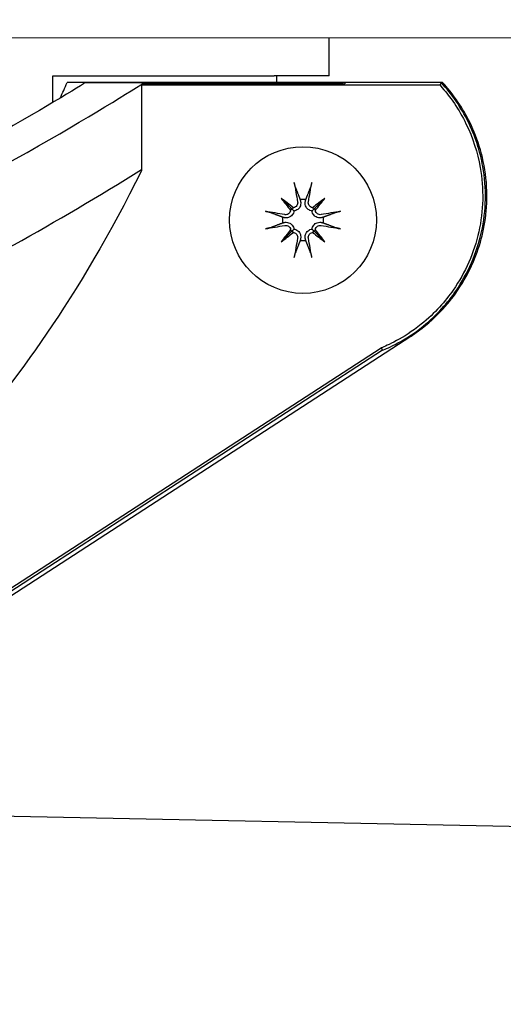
# Model space of a CAD drawing. Header units: millimetres. Extents: x 14 to 2347, y 26 to 1654.
# Tile 40 of 61: x 692 to 711, y 1352 to 1390. Entities that reach past the tile are written whole.
import ezdxf

# ---------------------------------------------------------------- set-up
doc = ezdxf.new("R2010")
doc.units = ezdxf.units.MM
doc.header["$LTSCALE"] = 4
for name, color, linetype, lineweight in [('可見邊線(ISO)', 7, 'Continuous', 30), ('標註(ISO)', 7, 'Continuous', 9), ('符號(ISO)', 7, 'Continuous', 9)]:
    doc.layers.add(name, color=color, linetype=linetype, lineweight=lineweight)
doc.styles.add('temp', font='txt')
doc.dimstyles.new('工研院N500', dxfattribs={"dimscale": 4, "dimtxt": 3, "dimasz": 2.5, "dimexe": 1, "dimexo": 1, "dimgap": 0.762, "dimtad": 1, "dimdec": 3, "dimrnd": 1e-08, "dimdsep": 46, "dimtxsty": 'temp', "dimcen": 0.09, "dimdle": 10, "dimclrd": 1, "dimclre": 1, "dimclrt": 7, "dimazin": 2, "dimtfac": 0.666667, "dimtdec": 3, "dimtmove": 0, "dimatfit": 3, "dimfxl": 1, "dimtolj": 1, "dimlwd": 15, "dimlwe": 15, "dimarcsym": 0})
doc.dimstyles.new('工研院N500$7', dxfattribs={"dimscale": 4, "dimtxt": 3, "dimasz": 2.5, "dimexe": 1, "dimexo": 1, "dimgap": 0.762, "dimtad": 1, "dimdec": 3, "dimrnd": 1e-08, "dimdsep": 46, "dimtxsty": 'temp', "dimcen": 0.09, "dimdle": 10, "dimclrd": 7, "dimclre": 1, "dimclrt": 7, "dimazin": 2, "dimtfac": 0.666667, "dimtdec": 3, "dimtmove": 0, "dimatfit": 3, "dimfxl": 1, "dimtolj": 1, "dimlwd": 9, "dimlwe": 15, "dimarcsym": 0})

# ---------------------------------------------------------------- blocks, each defined once
blk = doc.blocks.new('*D36')
at = {"layer": 'Defpoints', "color": 0, "linetype": 'Continuous', "transparency": 16777216}
for p in [(1077.991, 1572.207), (404.789, 1405.816), (1077.991, 1382.007)]:
    blk.add_point(p, dxfattribs=at)
at = {"layer": '標註(ISO)', "color": 1, "linetype": 'Continuous', "lineweight": 15, "transparency": 16777216}
for p, q in [((404.789, 1409.816), (404.789, 1576.207)), ((1077.991, 1386.007), (1077.991, 1576.207)), ((414.789, 1572.207), (1067.991, 1572.207))]:
    blk.add_line(p, q, dxfattribs=at)
at = {"layer": '標註(ISO)', "color": 1, "linetype": 'Continuous', "transparency": 16777216}
for points in [[(414.789, 1573.874), (414.789, 1570.54), (404.789, 1572.207)], [(1067.991, 1573.874), (1067.991, 1570.54), (1077.991, 1572.207)]]:
    blk.add_solid(points, dxfattribs=at)
at = {"layer": '標註(ISO)', "color": 7, "linetype": 'Continuous', "lineweight": 18, "transparency": 16777216, "insert": (724, 1591.04), "char_height": 12, "attachment_point": 1, "style": 'temp'}
blk.add_mtext('\\A1;\\f新細明體|b0|i0;\\H12.0000;(680)', dxfattribs=at)

msp = doc.modelspace()

# ---------------------------------------------------------------- linework, layer by layer
at = {"layer": '可見邊線(ISO)'}
for p, q in [((646.6147, 1388.95647), (950.95065, 1388.77905)), ((703.99098, 1387.45646), (703.99098, 1388.92302)), ((693.44382, 1386.4441), (693.44382, 1387.45646)), ((693.44382, 1387.45646), (693.48648, 1387.45646)), ((693.48648, 1387.45646), (693.58637, 1387.45646)), ((693.58637, 1387.45646), (701.89098, 1387.45646)), ((708.31815, 1387.20646), (693.99619, 1387.20646)), ((694.64966, 1387.20644), (696.94585, 1387.20644)), ((696.86197, 1387.15354), (696.94585, 1387.20591)), ((696.86197, 1387.15354), (696.91117, 1387.15354)), ((696.86197, 1387.15354), (696.86197, 1387.12284)), ((696.91117, 1387.15354), (704.58781, 1387.15354)), ((696.94585, 1387.20591), (704.3479, 1387.20591)), ((703.99098, 1387.45646), (701.89098, 1387.45646)), ((701.99098, 1387.20646), (701.99098, 1387.45646)), ((704.3479, 1387.20591), (704.34307, 1387.15354)), ((708.26454, 1387.20644), (704.5941, 1387.20644)), ((696.82806, 1387.10169), (696.82806, 1383.84013)), ((708.21832, 1387.10169), (696.82806, 1387.10169)), ((702.15606, 1382.79138), (702.55376, 1382.39368)), ((703.82589, 1382.79138), (703.4282, 1382.39368)), ((702.15606, 1381.12155), (702.55376, 1381.51925)), ((703.82589, 1381.12155), (703.4282, 1381.51925)), ((681.49757, 1360.89594), (707.11026, 1377.52705)), ((684.15015, 1362.90287), (705.97699, 1377.0758)), ((706.0259, 1376.98267), (684.20987, 1362.81676)), ((705.97699, 1377.0758), (706.0259, 1376.98267)), ((850.99168, 1356.00136), (679.12339, 1359.43941))]:
    msp.add_line(p, q, dxfattribs=at)
msp.add_circle((702.99098, 1381.95646), 2.8, dxfattribs=at)
for centre, radius, start, end in [((651.99098, 1405.95646), 46, 335.132097, 335.945295), ((702.99098, 1381.95646), 0.7858, 82.104465, 97.895535), ((702.99098, 1381.95646), 0.7858, 172.104465, 187.895535), ((702.99098, 1381.95646), 0.7858, 352.104465, 7.895535), ((702.99098, 1381.95646), 0.7858, 262.104465, 277.895535)]:
    msp.add_arc(centre, radius, start, end, dxfattribs=at)
for centre, major_axis, ratio, start_param, end_param in [((696.46028, 1399.02932), (29.37344, 20.52137), 0.28350345, 4.52913612, 4.5319122), ((702.89066, 1486.35356), (63.66887, 110.70244), 0.51655788, 3.79540775, 3.90969506), ((703.34509, 1382.02533), (0.95193, -4.89517), 0.08715574, 4.41332035, 4.56725609), ((702.63686, 1382.02533), (0.95193, 4.89517), 0.08715574, 4.85752187, 5.01145761), ((703.54876, 1382.41932), (-3.15813, 3.80586), 0.17364818, 1.33077346, 1.45285674), ((702.52813, 1381.39868), (3.80586, -3.15813), 0.17364818, 1.68873592, 1.81081919), ((703.45383, 1381.39868), (3.80586, 3.15813), 0.17364818, 1.33077346, 1.45285674), ((702.43319, 1382.41932), (-3.15813, -3.80586), 0.17364818, 1.68873592, 1.81081919), ((702.92211, 1381.60235), (-4.89517, 0.95193), 0.08715574, 4.85752187, 5.01145761), ((702.39717, 1382.40363), (-0.1297, -0.10762), 0.86822375, 1.8313258, 2.31493563), ((702.54382, 1382.55027), (-0.10762, -0.1297), 0.86822375, 0.82665702, 1.31026685), ((703.43814, 1382.55027), (-0.10762, 0.1297), 0.86822375, 1.8313258, 2.31493563), ((703.58478, 1382.40363), (-0.1297, 0.10762), 0.86822375, 0.82665702, 1.31026685), ((703.05984, 1381.60235), (-4.89517, -0.95193), 0.08715574, 4.41332035, 4.56725609), ((702.92211, 1382.31058), (4.89517, 0.95193), 0.08715574, 4.41332035, 4.56725609), ((703.54876, 1381.49361), (3.15813, 3.80586), 0.17364818, 1.68873592, 1.81081919), ((702.52813, 1382.51425), (-3.80586, -3.15813), 0.17364818, 1.33077346, 1.45285674), ((702.39717, 1381.5093), (0.1297, -0.10762), 0.86822375, 0.82665702, 1.31026685), ((702.54382, 1381.36266), (0.10762, -0.1297), 0.86822375, 1.8313258, 2.31493563), ((703.43814, 1381.36266), (0.10762, 0.1297), 0.86822375, 0.82665702, 1.31026685), ((703.45383, 1382.51425), (-3.80586, 3.15813), 0.17364818, 1.68873592, 1.81081919), ((703.58478, 1381.5093), (0.1297, 0.10762), 0.86822375, 1.8313258, 2.31493563), ((702.43319, 1381.49361), (3.15813, -3.80586), 0.17364818, 1.33077346, 1.45285674), ((703.05984, 1382.31058), (4.89517, -0.95193), 0.08715574, 4.85752187, 5.01145761), ((703.34509, 1381.8876), (-0.95193, -4.89517), 0.08715574, 4.85752187, 5.01145761), ((702.63686, 1381.8876), (-0.95193, 4.89517), 0.08715574, 4.41332035, 4.56725609)]:
    msp.add_ellipse(centre, major_axis=major_axis, ratio=ratio, start_param=start_param, end_param=end_param, dxfattribs=at)
for points, knots in [([(694.62277, 1387.15407), (694.04424, 1386.80098), (692.2648, 1385.71498), (688.29947, 1383.55416), (686.50541, 1382.634), (684.58956, 1381.73887)], [-24.89313956, -24.89313956, -24.89313956, -24.89313956, -10.27471719, -10.27471719, 0, 0, 0, 0]), ([(687.13281, 1381.72787), (688.86503, 1382.57684), (690.4999, 1383.44179), (694.43449, 1385.63846), (696.257, 1386.77635), (696.94585, 1387.20644)], [-8.04149239, -8.04149239, -8.04149239, -8.04149239, -4.93333315, -4.93333315, -0.000001, -0.000001, -0.000001, -0.000001]), ([(694.64966, 1387.20644), (694.64518, 1387.19771), (694.64071, 1387.18898), (694.63174, 1387.17152), (694.62726, 1387.16279), (694.62277, 1387.15407)], [-0.200096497, -0.200096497, -0.200096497, -0.200096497, -0.100044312, -0.100044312, -0.000001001, -0.000001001, -0.000001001, -0.000001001]), ([(706.0259, 1376.98267), (706.22518, 1377.06611), (706.87644, 1377.33877), (708.12416, 1378.34404), (708.52348, 1378.81564), (709.28942, 1379.92685), (709.62476, 1380.69696), (709.98381, 1382.32706), (710.00033, 1383.17074), (709.74692, 1384.59062), (709.55671, 1385.1684), (709.02011, 1386.25499), (708.67529, 1386.75898), (708.26454, 1387.20644)], [-1.22072595, -1.22072595, -1.22072595, -1.22072595, -1.0194046, -1.0194046, -0.86386401, -0.86386401, -0.61499921, -0.61499921, -0.36366508, -0.36366508, -0.1822192, -0.1822192, -0.000001, -0.000001, -0.000001, -0.000001]), ([(708.26454, 1387.20644), (708.25687, 1387.18898), (708.24919, 1387.17152), (708.24149, 1387.15407), (708.23378, 1387.13661), (708.22606, 1387.11915), (708.21832, 1387.10169)], [0, 0, 0, 0, 0.5, 0.5, 0.5, 1, 1, 1, 1]), ([(709.30708, 1385.78237), (709.17332, 1386.04488), (709.02133, 1386.29849), (708.6079, 1386.89121), (708.39009, 1387.12819), (708.31815, 1387.20646)], [-0.0538467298, -0.0538467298, -0.0538467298, -0.0538467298, -0.0318904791, -0.0318904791, -0.0000009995, -0.0000009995, -0.0000009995, -0.0000009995]), ([(708.21832, 1387.10169), (708.6161, 1386.66202), (708.94963, 1386.16807), (709.46804, 1385.10462), (709.65136, 1384.53984), (709.89552, 1383.14662), (709.8767, 1382.31637), (709.51857, 1380.71362), (709.18632, 1379.95702), (708.42946, 1378.86666), (708.03639, 1378.40568), (706.81484, 1377.42653), (706.17993, 1377.16075), (705.97699, 1377.0758)], [0.000001, 0.000001, 0.000001, 0.000001, 0.17787304, 0.17787304, 0.35502231, 0.35502231, 0.60228696, 0.60228696, 0.84715464, 0.84715464, 0.99999073, 0.99999073, 1.19696065, 1.19696065, 1.19696065, 1.19696065]), ([(707.11162, 1377.52496), (707.92135, 1378.05353), (708.45032, 1378.65445), (709.31169, 1379.8479), (709.61683, 1380.58063), (709.96285, 1381.87859), (710.06546, 1382.66556), (709.87601, 1384.43619), (709.61124, 1385.18541), (709.30708, 1385.78237)], [-0.744130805, -0.744130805, -0.744130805, -0.744130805, -0.607764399, -0.607764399, -0.403133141, -0.403133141, -0.200996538, -0.200996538, -0.000001, -0.000001, -0.000001, -0.000001]), ([(696.82806, 1383.84013), (694.44689, 1378.98897), (691.83165, 1375.57281), (687.46165, 1370.40152), (684.43493, 1367.63046), (677.69394, 1362.86542), (674.04332, 1360.90558), (666.39198, 1357.9045), (662.38391, 1356.86015), (658.31031, 1356.32376)], [-4.518536, -4.518536, -4.518536, -4.518536, -3.7091328, -3.7091328, -2.46553696, -2.46553696, -1.23262817, -1.23262817, -0.000001, -0.000001, -0.000001, -0.000001]), ([(702.69469, 1383.22668), (702.6923, 1383.23292), (702.68932, 1383.24217), (702.6832, 1383.26349), (702.67894, 1383.28014), (702.67174, 1383.31113), (702.66752, 1383.33096), (702.66175, 1383.36064), (702.6591, 1383.37522), (702.65692, 1383.38831)], [0.0475683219, 0.0475683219, 0.0475683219, 0.0475683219, 0.0518037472, 0.0518037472, 0.0569688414, 0.0569688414, 0.0621348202, 0.0621348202, 0.0660399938, 0.0660399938, 0.0660399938, 0.0660399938]), ([(703.32503, 1383.38831), (703.32285, 1383.37522), (703.3202, 1383.36064), (703.31443, 1383.33096), (703.31022, 1383.31113), (703.30302, 1383.28014), (703.29876, 1383.26349), (703.29264, 1383.24217), (703.28966, 1383.23292), (703.28726, 1383.22668)], [0.0168342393, 0.0168342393, 0.0168342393, 0.0168342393, 0.0207394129, 0.0207394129, 0.0259053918, 0.0259053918, 0.0310704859, 0.0310704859, 0.0353059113, 0.0353059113, 0.0353059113, 0.0353059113]), ([(702.78526, 1382.65119), (702.78953, 1382.62767), (702.78944, 1382.60167), (702.77881, 1382.5518), (702.76827, 1382.52792), (702.74122, 1382.48844), (702.72301, 1382.47014), (702.6808, 1382.44228), (702.6568, 1382.43273), (702.63066, 1382.42752), (702.62779, 1382.42702), (702.6249, 1382.42658)], [0, 0, 0, 0, 0.0072458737, 0.0072458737, 0.0144917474, 0.0144917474, 0.0216328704, 0.0216328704, 0.0287739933, 0.0287739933, 0.0296410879, 0.0296410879, 0.0296410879, 0.0296410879]), ([(702.89802, 1382.67312), (702.90077, 1382.6618), (702.90285, 1382.65044), (702.90787, 1382.61094), (702.90763, 1382.57977), (702.89727, 1382.51843), (702.88716, 1382.48828), (702.86215, 1382.439), (702.84638, 1382.41542), (702.80765, 1382.37331), (702.78467, 1382.35477), (702.73755, 1382.32658), (702.71035, 1382.3151), (702.67056, 1382.30489), (702.65838, 1382.3026), (702.64638, 1382.30106)], [0.1207276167, 0.1207276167, 0.1207276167, 0.1207276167, 0.1245879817, 0.1245879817, 0.1342557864, 0.1342557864, 0.1439235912, 0.1439235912, 0.152159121, 0.152159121, 0.1603946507, 0.1603946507, 0.1686301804, 0.1686301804, 0.1722209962, 0.1722209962, 0.1722209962, 0.1722209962]), ([(703.33558, 1382.30106), (703.32357, 1382.3026), (703.31139, 1382.30489), (703.2716, 1382.3151), (703.2444, 1382.32658), (703.19728, 1382.35477), (703.17431, 1382.37331), (703.13558, 1382.41542), (703.11981, 1382.439), (703.09479, 1382.48828), (703.08469, 1382.51843), (703.07433, 1382.57977), (703.07409, 1382.61094), (703.07767, 1382.63917), (703.0791, 1382.65044), (703.08118, 1382.6618), (703.08393, 1382.67312)], [-0.0476330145, -0.0476330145, -0.0476330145, -0.0476330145, -0.0440421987, -0.0440421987, -0.035806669, -0.035806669, -0.0275711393, -0.0275711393, -0.0193356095, -0.0193356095, -0.0096678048, -0.0096678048, 0, 0, 0, 0.003860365, 0.003860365, 0.003860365, 0.003860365]), ([(703.35706, 1382.42658), (703.34182, 1382.4289), (703.3265, 1382.43315), (703.28862, 1382.44896), (703.26729, 1382.46354), (703.23345, 1382.49716), (703.2187, 1382.51849), (703.19895, 1382.56515), (703.19394, 1382.59049), (703.19345, 1382.62628), (703.19444, 1382.63877), (703.19669, 1382.65119)], [0.0172141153, 0.0172141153, 0.0172141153, 0.0172141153, 0.0216673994, 0.0216673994, 0.0288082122, 0.0288082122, 0.0359902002, 0.0359902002, 0.0431721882, 0.0431721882, 0.046823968, 0.046823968, 0.046823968, 0.046823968]), ([(701.55913, 1382.29052), (701.57222, 1382.28834), (701.5868, 1382.28569), (701.61648, 1382.27992), (701.63631, 1382.2757), (701.6673, 1382.2685), (701.68395, 1382.26424), (701.70528, 1382.25812), (701.71452, 1382.25515), (701.72076, 1382.25275)], [0.0168342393, 0.0168342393, 0.0168342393, 0.0168342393, 0.0207394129, 0.0207394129, 0.0259053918, 0.0259053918, 0.0310704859, 0.0310704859, 0.0353059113, 0.0353059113, 0.0353059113, 0.0353059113]), ([(702.64638, 1382.30106), (702.64485, 1382.28906), (702.64255, 1382.27688), (702.63234, 1382.23709), (702.62086, 1382.20989), (702.59267, 1382.16277), (702.57413, 1382.13979), (702.53202, 1382.10106), (702.50844, 1382.08529), (702.45916, 1382.06028), (702.42901, 1382.05017), (702.36767, 1382.03981), (702.3365, 1382.03957), (702.30827, 1382.04316), (702.297, 1382.04459), (702.28564, 1382.04667), (702.27432, 1382.04942)], [-0.0476330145, -0.0476330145, -0.0476330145, -0.0476330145, -0.0440421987, -0.0440421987, -0.035806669, -0.035806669, -0.0275711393, -0.0275711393, -0.0193356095, -0.0193356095, -0.0096678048, -0.0096678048, 0, 0, 0, 0.003860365, 0.003860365, 0.003860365, 0.003860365]), ([(702.52087, 1382.32254), (702.51854, 1382.30731), (702.51429, 1382.29199), (702.49849, 1382.25411), (702.4839, 1382.23278), (702.45028, 1382.19894), (702.42895, 1382.18419), (702.38229, 1382.16444), (702.35695, 1382.15943), (702.32116, 1382.15894), (702.30868, 1382.15992), (702.29625, 1382.16218)], [0.0172141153, 0.0172141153, 0.0172141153, 0.0172141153, 0.0216673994, 0.0216673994, 0.0288082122, 0.0288082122, 0.0359902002, 0.0359902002, 0.0431721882, 0.0431721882, 0.046823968, 0.046823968, 0.046823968, 0.046823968]), ([(702.55376, 1382.39368), (702.56013, 1382.38731), (702.56595, 1382.38149), (702.59982, 1382.34762), (702.62303, 1382.32441), (702.64586, 1382.30158), (702.64612, 1382.30132), (702.64638, 1382.30106)], [-2.828207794, -2.828207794, -2.828207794, -2.828207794, -2.812267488, -2.812267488, -2.724384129, -2.724384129, -2.723378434, -2.723378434, -2.723378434, -2.723378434]), ([(703.4282, 1382.39368), (703.42182, 1382.38731), (703.416, 1382.38149), (703.38214, 1382.34762), (703.35893, 1382.32441), (703.33609, 1382.30158), (703.33583, 1382.30132), (703.33558, 1382.30106)], [-2.828207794, -2.828207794, -2.828207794, -2.828207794, -2.812267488, -2.812267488, -2.724384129, -2.724384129, -2.723378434, -2.723378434, -2.723378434, -2.723378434]), ([(703.70763, 1382.04942), (703.69631, 1382.04667), (703.68496, 1382.04459), (703.64546, 1382.03957), (703.61428, 1382.03981), (703.55295, 1382.05017), (703.52279, 1382.06028), (703.47351, 1382.08529), (703.44993, 1382.10106), (703.40782, 1382.13979), (703.38928, 1382.16277), (703.36109, 1382.20989), (703.34961, 1382.23709), (703.3394, 1382.27688), (703.33711, 1382.28906), (703.33558, 1382.30106)], [0.1207276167, 0.1207276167, 0.1207276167, 0.1207276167, 0.1245879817, 0.1245879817, 0.1342557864, 0.1342557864, 0.1439235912, 0.1439235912, 0.152159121, 0.152159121, 0.1603946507, 0.1603946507, 0.1686301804, 0.1686301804, 0.1722209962, 0.1722209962, 0.1722209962, 0.1722209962]), ([(703.6857, 1382.16218), (703.66219, 1382.15791), (703.63619, 1382.158), (703.58631, 1382.16863), (703.56243, 1382.17917), (703.52296, 1382.20622), (703.50465, 1382.22443), (703.47679, 1382.26664), (703.46724, 1382.29064), (703.46204, 1382.31678), (703.46153, 1382.31965), (703.46109, 1382.32254)], [0, 0, 0, 0, 0.0072458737, 0.0072458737, 0.0144917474, 0.0144917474, 0.0216328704, 0.0216328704, 0.0287739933, 0.0287739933, 0.0296410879, 0.0296410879, 0.0296410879, 0.0296410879]), ([(704.26119, 1382.25275), (704.26743, 1382.25515), (704.27668, 1382.25812), (704.298, 1382.26424), (704.31465, 1382.2685), (704.34565, 1382.2757), (704.36547, 1382.27992), (704.39515, 1382.28569), (704.40973, 1382.28834), (704.42282, 1382.29052)], [0.0475683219, 0.0475683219, 0.0475683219, 0.0475683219, 0.0518037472, 0.0518037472, 0.0569688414, 0.0569688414, 0.0621348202, 0.0621348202, 0.0660399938, 0.0660399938, 0.0660399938, 0.0660399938]), ([(702.27432, 1381.86351), (702.28564, 1381.86626), (702.297, 1381.86834), (702.3365, 1381.87335), (702.36767, 1381.87311), (702.42901, 1381.86275), (702.45916, 1381.85265), (702.50844, 1381.82763), (702.53202, 1381.81187), (702.57413, 1381.77313), (702.59267, 1381.75016), (702.62086, 1381.70304), (702.63234, 1381.67584), (702.64255, 1381.63605), (702.64485, 1381.62387), (702.64638, 1381.61187)], [0.1207276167, 0.1207276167, 0.1207276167, 0.1207276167, 0.1245879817, 0.1245879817, 0.1342557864, 0.1342557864, 0.1439235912, 0.1439235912, 0.152159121, 0.152159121, 0.1603946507, 0.1603946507, 0.1686301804, 0.1686301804, 0.1722209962, 0.1722209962, 0.1722209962, 0.1722209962]), ([(703.33558, 1381.61187), (703.33711, 1381.62387), (703.3394, 1381.63605), (703.34961, 1381.67584), (703.36109, 1381.70304), (703.38928, 1381.75016), (703.40782, 1381.77313), (703.44993, 1381.81187), (703.47351, 1381.82763), (703.52279, 1381.85265), (703.55295, 1381.86275), (703.61428, 1381.87311), (703.64546, 1381.87335), (703.67368, 1381.86977), (703.68496, 1381.86834), (703.69631, 1381.86626), (703.70763, 1381.86351)], [-0.0476330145, -0.0476330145, -0.0476330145, -0.0476330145, -0.0440421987, -0.0440421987, -0.035806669, -0.035806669, -0.0275711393, -0.0275711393, -0.0193356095, -0.0193356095, -0.0096678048, -0.0096678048, 0, 0, 0, 0.003860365, 0.003860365, 0.003860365, 0.003860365]), ([(701.72076, 1381.66018), (701.71452, 1381.65778), (701.70528, 1381.6548), (701.68395, 1381.64869), (701.6673, 1381.64443), (701.63631, 1381.63722), (701.61648, 1381.63301), (701.5868, 1381.62724), (701.57222, 1381.62459), (701.55913, 1381.62241)], [0.0475683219, 0.0475683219, 0.0475683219, 0.0475683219, 0.0518037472, 0.0518037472, 0.0569688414, 0.0569688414, 0.0621348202, 0.0621348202, 0.0660399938, 0.0660399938, 0.0660399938, 0.0660399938]), ([(702.29625, 1381.75075), (702.31977, 1381.75501), (702.34577, 1381.75493), (702.39564, 1381.7443), (702.41952, 1381.73376), (702.459, 1381.7067), (702.4773, 1381.6885), (702.50516, 1381.64629), (702.51471, 1381.62229), (702.51992, 1381.59614), (702.52042, 1381.59328), (702.52087, 1381.59038)], [0, 0, 0, 0, 0.0072458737, 0.0072458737, 0.0144917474, 0.0144917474, 0.0216328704, 0.0216328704, 0.0287739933, 0.0287739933, 0.0296410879, 0.0296410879, 0.0296410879, 0.0296410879]), ([(702.55376, 1381.51925), (702.56013, 1381.52562), (702.56595, 1381.53144), (702.59982, 1381.56531), (702.62303, 1381.58851), (702.64586, 1381.61135), (702.64612, 1381.61161), (702.64638, 1381.61187)], [-2.828207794, -2.828207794, -2.828207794, -2.828207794, -2.812267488, -2.812267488, -2.724384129, -2.724384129, -2.723378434, -2.723378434, -2.723378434, -2.723378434]), ([(702.6249, 1381.48635), (702.64013, 1381.48403), (702.65546, 1381.47978), (702.69334, 1381.46397), (702.71466, 1381.44939), (702.7485, 1381.41576), (702.76325, 1381.39444), (702.783, 1381.34778), (702.78801, 1381.32244), (702.7885, 1381.28664), (702.78752, 1381.27416), (702.78526, 1381.26174)], [0.0172141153, 0.0172141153, 0.0172141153, 0.0172141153, 0.0216673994, 0.0216673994, 0.0288082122, 0.0288082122, 0.0359902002, 0.0359902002, 0.0431721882, 0.0431721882, 0.046823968, 0.046823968, 0.046823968, 0.046823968]), ([(702.64638, 1381.61187), (702.65838, 1381.61033), (702.67056, 1381.60804), (702.71035, 1381.59783), (702.73755, 1381.58635), (702.78467, 1381.55816), (702.80765, 1381.53962), (702.84638, 1381.49751), (702.86215, 1381.47393), (702.88716, 1381.42465), (702.89727, 1381.39449), (702.90763, 1381.33316), (702.90787, 1381.30198), (702.90428, 1381.27376), (702.90285, 1381.26249), (702.90077, 1381.25113), (702.89802, 1381.23981)], [-0.0476330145, -0.0476330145, -0.0476330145, -0.0476330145, -0.0440421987, -0.0440421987, -0.035806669, -0.035806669, -0.0275711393, -0.0275711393, -0.0193356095, -0.0193356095, -0.0096678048, -0.0096678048, 0, 0, 0, 0.003860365, 0.003860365, 0.003860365, 0.003860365]), ([(703.08393, 1381.23981), (703.08118, 1381.25113), (703.0791, 1381.26249), (703.07409, 1381.30198), (703.07433, 1381.33316), (703.08469, 1381.39449), (703.09479, 1381.42465), (703.11981, 1381.47393), (703.13558, 1381.49751), (703.17431, 1381.53962), (703.19728, 1381.55816), (703.2444, 1381.58635), (703.2716, 1381.59783), (703.31139, 1381.60804), (703.32357, 1381.61033), (703.33558, 1381.61187)], [0.1207276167, 0.1207276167, 0.1207276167, 0.1207276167, 0.1245879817, 0.1245879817, 0.1342557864, 0.1342557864, 0.1439235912, 0.1439235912, 0.152159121, 0.152159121, 0.1603946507, 0.1603946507, 0.1686301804, 0.1686301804, 0.1722209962, 0.1722209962, 0.1722209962, 0.1722209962]), ([(703.19669, 1381.26174), (703.19243, 1381.28525), (703.19251, 1381.31125), (703.20314, 1381.36113), (703.21368, 1381.38501), (703.24074, 1381.42448), (703.25894, 1381.44279), (703.30115, 1381.47065), (703.32515, 1381.4802), (703.3513, 1381.48541), (703.35416, 1381.48591), (703.35706, 1381.48635)], [0, 0, 0, 0, 0.0072458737, 0.0072458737, 0.0144917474, 0.0144917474, 0.0216328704, 0.0216328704, 0.0287739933, 0.0287739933, 0.0296410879, 0.0296410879, 0.0296410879, 0.0296410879]), ([(703.4282, 1381.51925), (703.42182, 1381.52562), (703.416, 1381.53144), (703.38214, 1381.56531), (703.35893, 1381.58851), (703.33609, 1381.61135), (703.33583, 1381.61161), (703.33558, 1381.61187)], [-2.828207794, -2.828207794, -2.828207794, -2.828207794, -2.812267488, -2.812267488, -2.724384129, -2.724384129, -2.723378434, -2.723378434, -2.723378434, -2.723378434]), ([(703.46109, 1381.59038), (703.46341, 1381.60562), (703.46766, 1381.62094), (703.48347, 1381.65882), (703.49805, 1381.68015), (703.53168, 1381.71399), (703.553, 1381.72874), (703.59966, 1381.74849), (703.625, 1381.7535), (703.6608, 1381.75399), (703.67328, 1381.753), (703.6857, 1381.75075)], [0.0172141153, 0.0172141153, 0.0172141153, 0.0172141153, 0.0216673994, 0.0216673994, 0.0288082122, 0.0288082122, 0.0359902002, 0.0359902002, 0.0431721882, 0.0431721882, 0.046823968, 0.046823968, 0.046823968, 0.046823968]), ([(704.42282, 1381.62241), (704.40973, 1381.62459), (704.39515, 1381.62724), (704.36547, 1381.63301), (704.34565, 1381.63722), (704.31465, 1381.64443), (704.298, 1381.64869), (704.27668, 1381.6548), (704.26743, 1381.65778), (704.26119, 1381.66018)], [0.0168342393, 0.0168342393, 0.0168342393, 0.0168342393, 0.0207394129, 0.0207394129, 0.0259053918, 0.0259053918, 0.0310704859, 0.0310704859, 0.0353059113, 0.0353059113, 0.0353059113, 0.0353059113]), ([(702.65692, 1380.52462), (702.6591, 1380.53771), (702.66175, 1380.55229), (702.66752, 1380.58197), (702.67174, 1380.6018), (702.67894, 1380.63279), (702.6832, 1380.64944), (702.68932, 1380.67076), (702.6923, 1380.68001), (702.69469, 1380.68625)], [0.0168342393, 0.0168342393, 0.0168342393, 0.0168342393, 0.0207394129, 0.0207394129, 0.0259053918, 0.0259053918, 0.0310704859, 0.0310704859, 0.0353059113, 0.0353059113, 0.0353059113, 0.0353059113]), ([(703.28726, 1380.68625), (703.28966, 1380.68001), (703.29264, 1380.67076), (703.29876, 1380.64944), (703.30302, 1380.63279), (703.31022, 1380.6018), (703.31443, 1380.58197), (703.3202, 1380.55229), (703.32285, 1380.53771), (703.32503, 1380.52462)], [0.0475683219, 0.0475683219, 0.0475683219, 0.0475683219, 0.0518037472, 0.0518037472, 0.0569688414, 0.0569688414, 0.0621348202, 0.0621348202, 0.0660399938, 0.0660399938, 0.0660399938, 0.0660399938])]:
    msp.add_open_spline(points, degree=3, knots=knots, dxfattribs=at)
for points in [[(696.94585, 1387.20644), (696.94585, 1387.20626), (696.94585, 1387.20609), (696.94585, 1387.20591)], [(704.3479, 1387.20591), (704.42839, 1387.19166), (704.50852, 1387.17515), (704.58816, 1387.15646)], [(704.5941, 1387.20644), (704.59203, 1387.1888), (704.58993, 1387.17117), (704.58781, 1387.15354)]]:
    msp.add_open_spline(points, degree=3, dxfattribs=at)
for points, weights in [([(702.69469, 1383.22668), (702.81187, 1382.92165), (702.88303, 1382.73481)], [1.00480921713, 1.03376991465, 1]), ([(703.09892, 1382.73481), (703.17008, 1382.92165), (703.28726, 1383.22668)], [1, 1.03376991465, 1.00480921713]), ([(702.88303, 1382.73481), (702.89084, 1382.70268), (702.89802, 1382.67312)], [1, 1.03935638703, 1.0783666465]), ([(703.08393, 1382.67312), (703.09111, 1382.70268), (703.09892, 1382.73481)], [1.07836664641, 1.03935638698, 1]), ([(702.21263, 1382.06441), (702.02579, 1382.13557), (701.72076, 1382.25275)], [1, 1.03376991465, 1.00480921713]), ([(704.26119, 1382.25275), (703.95617, 1382.13557), (703.76933, 1382.06441)], [1.00480921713, 1.03376991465, 1]), ([(701.72076, 1381.66018), (702.02579, 1381.77736), (702.21263, 1381.84852)], [1.00480921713, 1.03376991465, 1]), ([(702.27432, 1382.04942), (702.24476, 1382.0566), (702.21263, 1382.06441)], [1.07836664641, 1.03935638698, 1]), ([(702.21263, 1381.84852), (702.24476, 1381.85633), (702.27432, 1381.86351)], [1, 1.03935638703, 1.0783666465]), ([(703.76933, 1382.06441), (703.73719, 1382.0566), (703.70763, 1382.04942)], [1, 1.03935638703, 1.0783666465]), ([(703.70763, 1381.86351), (703.73719, 1381.85633), (703.76933, 1381.84852)], [1.07836664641, 1.03935638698, 1]), ([(703.76933, 1381.84852), (703.95617, 1381.77736), (704.26119, 1381.66018)], [1, 1.03376991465, 1.00480921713]), ([(702.88303, 1381.17812), (702.81187, 1380.99127), (702.69469, 1380.68625)], [1, 1.03376991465, 1.00480921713]), ([(702.89802, 1381.23981), (702.89084, 1381.21025), (702.88303, 1381.17812)], [1.07836664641, 1.03935638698, 1]), ([(703.09892, 1381.17812), (703.09111, 1381.21025), (703.08393, 1381.23981)], [1, 1.03935638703, 1.0783666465]), ([(703.28726, 1380.68625), (703.17008, 1380.99127), (703.09892, 1381.17812)], [1.00480921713, 1.03376991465, 1])]:
    msp.add_rational_spline(points, weights, degree=2, dxfattribs=at)

# ---------------------------------------------------------------- dimensions: what is measured, and where the dimension line sits
at = {"layer": '標註(ISO)', "color": 1, "linetype": 'Continuous', "lineweight": 18, "true_color": 0xff0000}
dim = msp.add_linear_dim(base=(1077.99098, 1572.20693), p1=(404.78887, 1405.81552), p2=(1077.99098, 1382.00719), angle=180, text='\\f新細明體|b0|i0;\\H12.0000;(<>)', dimstyle='工研院N500', override={"dimgap": 0.762, "dimdec": 3, "dimlfac": 1.010098, "dimtol": 0, "dimlim": 0, "dimtp": 0, "dimtm": 0, "dimtdec": 3, "dimtofl": 0, "dimatfit": 1}, dxfattribs=at)
dim.commit()
dim.dimension.update_dxf_attribs({"geometry": '*D36', "text_midpoint": (741.38993, 1572.20693), "dimtype": 160})

# ---------------------------------------------------------------- leaders
at = {"layer": '符號(ISO)', "color": 7, "linetype": 'Continuous', "lineweight": 9, "annotation_type": 0, "has_hookline": 1, "hookline_direction": 0, "text_width": 108.85466}
for points in [[(605.69652, 1420.13835), (679.43836, 1306.78795), (689.43836, 1306.78795)], [(605.05753, 1402.49474), (679.91759, 1281.56034), (689.91759, 1281.56034)], [(613.89295, 1378.60586), (680.88254, 1256.72085), (690.88254, 1256.72085)]]:
    msp.add_leader(points, dimstyle='工研院N500$7', override={"dimtad": 0}, dxfattribs=at)

doc.saveas('drawing.dxf')
